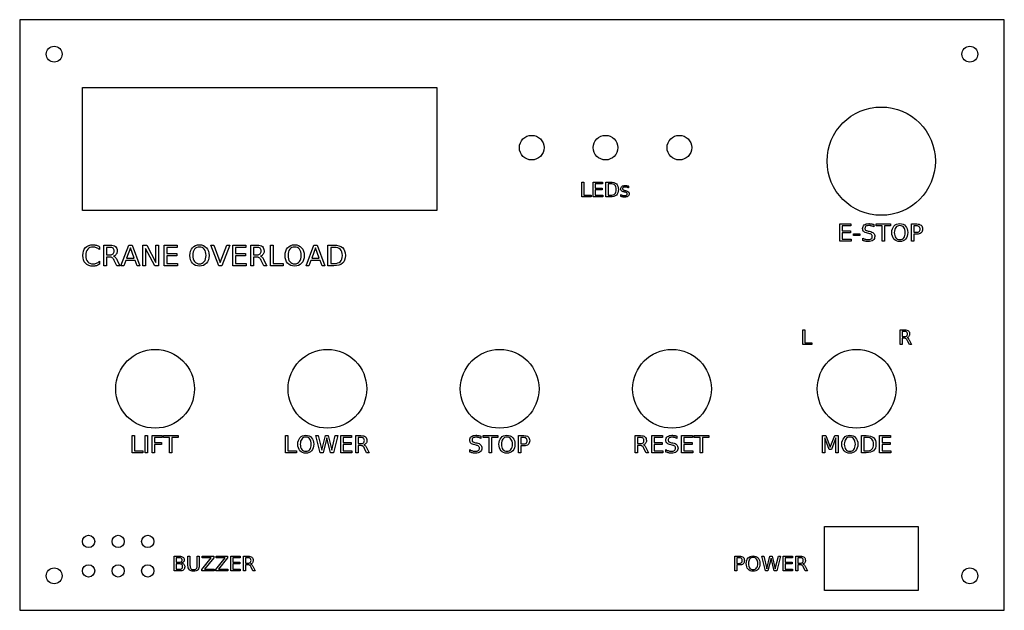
# Model space of a CAD drawing. Header units: millimetres. Extents: x 0 to 200, y 0 to 120.
import ezdxf

# ---------------------------------------------------------------- set-up
doc = ezdxf.new("R2010")
doc.units = ezdxf.units.MM
doc.layers.add('CUT', color=1, linetype='Continuous')
doc.layers.add('ENGRAVE', color=5, linetype='Continuous')

msp = doc.modelspace()

# ---------------------------------------------------------------- linework, layer by layer
at = {"layer": 'CUT'}
for points in [[(0, 0), (200, 0), (200, 120), (0, 120)], [(12.75, 106.2), (84.75, 106.2), (84.75, 81.2), (12.75, 81.2)], [(163.5, 17), (182.5, 17), (182.5, 4), (163.5, 4)]]:
    msp.add_lwpolyline(points, close=True, dxfattribs=at)
for centre, radius in [((7, 113), 1.6), ((193, 113), 1.6), ((175, 91.25), 11), ((104, 94), 2.5), ((119, 94), 2.5), ((134, 94), 2.5), ((27.5, 45), 8), ((62.5, 45), 8), ((97.5, 45), 8), ((132.5, 45), 8), ((170, 45), 8), ((14, 14), 1.25), ((20, 14), 1.25), ((26, 14), 1.25), ((7, 7), 1.6), ((14, 8), 1.25), ((20, 8), 1.25), ((26, 8), 1.25), ((193, 7), 1.6)]:
    msp.add_circle(centre, radius, dxfattribs=at)
at = {"layer": 'ENGRAVE'}
for points in [[(114.2, 87), (114.61, 87), (114.61, 84.34), (116.07, 84.34), (116.07, 84), (114.2, 84), (114.2, 87)], [(116.49, 87), (118.39, 87), (118.39, 86.66), (116.9, 86.66), (116.9, 85.77), (118.33, 85.77), (118.33, 85.43), (116.9, 85.43), (116.9, 84.34), (118.43, 84.34), (118.43, 84), (116.49, 84), (116.49, 87)], [(119.09, 87), (119.93, 87), (120.33, 86.98), (120.68, 86.91), (120.97, 86.8), (121.21, 86.64), (121.38, 86.43), (121.51, 86.17), (121.59, 85.86), (121.61, 85.5), (121.59, 85.14), (121.51, 84.83), (121.38, 84.57), (121.2, 84.36), (120.97, 84.2), (120.68, 84.09), (120.33, 84.02), (119.93, 84), (119.09, 84), (119.09, 87)], [(119.5, 86.67), (119.5, 84.33), (119.99, 84.33), (120.28, 84.35), (120.53, 84.4), (120.73, 84.49), (120.9, 84.61), (121.02, 84.78), (121.11, 84.98), (121.17, 85.22), (121.19, 85.5), (121.17, 85.78), (121.11, 86.03), (121.02, 86.23), (120.9, 86.39), (120.73, 86.51), (120.53, 86.6), (120.28, 86.65), (119.99, 86.67), (119.5, 86.67)], [(123.68, 86.18), (123.68, 85.83), (123.6, 85.87), (123.52, 85.9), (123.44, 85.93), (123.35, 85.96), (123.27, 85.97), (123.18, 85.99), (123.09, 85.99), (123, 86), (122.88, 85.99), (122.76, 85.97), (122.67, 85.95), (122.59, 85.91), (122.53, 85.86), (122.49, 85.81), (122.46, 85.74), (122.45, 85.66), (122.46, 85.6), (122.48, 85.54), (122.51, 85.5), (122.55, 85.46), (122.61, 85.42), (122.7, 85.38), (122.81, 85.35), (122.95, 85.32), (123.08, 85.29), (123.26, 85.24), (123.41, 85.19), (123.54, 85.12), (123.63, 85.05), (123.71, 84.97), (123.76, 84.87), (123.79, 84.75), (123.8, 84.62), (123.78, 84.47), (123.74, 84.34), (123.66, 84.22), (123.55, 84.12), (123.42, 84.04), (123.26, 83.99), (123.08, 83.95), (122.87, 83.94), (122.78, 83.94), (122.69, 83.95), (122.59, 83.96), (122.49, 83.98), (122.39, 84), (122.29, 84.02), (122.19, 84.05), (122.08, 84.08), (122.08, 84.46), (122.18, 84.41), (122.28, 84.37), (122.38, 84.33), (122.48, 84.3), (122.58, 84.28), (122.68, 84.26), (122.78, 84.25), (122.88, 84.25), (123, 84.26), (123.11, 84.27), (123.2, 84.3), (123.28, 84.34), (123.34, 84.39), (123.39, 84.45), (123.41, 84.52), (123.42, 84.59), (123.41, 84.66), (123.4, 84.73), (123.36, 84.78), (123.32, 84.82), (123.25, 84.86), (123.16, 84.9), (123.03, 84.94), (122.87, 84.98), (122.75, 85.01), (122.59, 85.05), (122.45, 85.1), (122.34, 85.16), (122.25, 85.23), (122.18, 85.31), (122.13, 85.41), (122.11, 85.52), (122.1, 85.64), (122.11, 85.79), (122.15, 85.92), (122.22, 86.04), (122.32, 86.13), (122.45, 86.21), (122.59, 86.26), (122.77, 86.29), (122.96, 86.3), (123.06, 86.3), (123.16, 86.3), (123.25, 86.29), (123.35, 86.27), (123.43, 86.26), (123.52, 86.24), (123.6, 86.21), (123.68, 86.18)], [(166.61, 78.5), (168.82, 78.5), (168.82, 78.1), (167.08, 78.1), (167.08, 77.07), (168.75, 77.07), (168.75, 76.67), (167.08, 76.67), (167.08, 75.4), (168.86, 75.4), (168.86, 75), (166.61, 75), (166.61, 78.5)], [(173.47, 78.39), (173.47, 77.92), (173.34, 77.98), (173.21, 78.04), (173.08, 78.08), (172.96, 78.12), (172.84, 78.14), (172.73, 78.16), (172.61, 78.17), (172.5, 78.18), (172.32, 78.17), (172.16, 78.14), (172.02, 78.09), (171.9, 78.03), (171.81, 77.95), (171.75, 77.85), (171.71, 77.73), (171.69, 77.6), (171.7, 77.49), (171.73, 77.4), (171.77, 77.32), (171.83, 77.25), (171.92, 77.2), (172.04, 77.14), (172.18, 77.1), (172.36, 77.06), (172.65, 77), (172.9, 76.94), (173.11, 76.86), (173.29, 76.76), (173.43, 76.65), (173.54, 76.51), (173.62, 76.35), (173.67, 76.17), (173.68, 75.97), (173.66, 75.73), (173.6, 75.52), (173.49, 75.34), (173.34, 75.19), (173.15, 75.08), (172.92, 75), (172.65, 74.95), (172.34, 74.93), (172.22, 74.94), (172.09, 74.95), (171.95, 74.96), (171.81, 74.99), (171.67, 75.02), (171.53, 75.06), (171.38, 75.1), (171.23, 75.15), (171.23, 75.64), (171.38, 75.57), (171.52, 75.5), (171.66, 75.44), (171.8, 75.4), (171.94, 75.36), (172.07, 75.34), (172.21, 75.32), (172.34, 75.32), (172.53, 75.33), (172.7, 75.36), (172.85, 75.41), (172.97, 75.48), (173.06, 75.56), (173.13, 75.67), (173.17, 75.79), (173.19, 75.93), (173.18, 76.05), (173.15, 76.16), (173.1, 76.25), (173.03, 76.33), (172.94, 76.4), (172.82, 76.46), (172.68, 76.51), (172.51, 76.55), (172.22, 76.61), (171.98, 76.67), (171.77, 76.74), (171.59, 76.83), (171.46, 76.94), (171.35, 77.06), (171.28, 77.21), (171.23, 77.38), (171.22, 77.56), (171.24, 77.78), (171.3, 77.98), (171.4, 78.15), (171.55, 78.3), (171.72, 78.41), (171.93, 78.5), (172.18, 78.55), (172.45, 78.56), (172.57, 78.56), (172.7, 78.55), (172.82, 78.54), (172.95, 78.52), (173.08, 78.49), (173.21, 78.46), (173.34, 78.43), (173.47, 78.39)], [(173.94, 78.5), (176.9, 78.5), (176.9, 78.1), (175.65, 78.1), (175.65, 75), (175.18, 75), (175.18, 78.1), (173.94, 78.1), (173.94, 78.5)], [(178.77, 78.56), (179.12, 78.53), (179.44, 78.44), (179.71, 78.29), (179.95, 78.07), (180.14, 77.8), (180.28, 77.49), (180.36, 77.14), (180.39, 76.75), (180.36, 76.35), (180.28, 76), (180.14, 75.69), (179.95, 75.43), (179.71, 75.21), (179.44, 75.06), (179.12, 74.96), (178.77, 74.93), (178.42, 74.96), (178.11, 75.06), (177.83, 75.21), (177.59, 75.42), (177.4, 75.69), (177.26, 76), (177.18, 76.35), (177.15, 76.75), (177.18, 77.14), (177.26, 77.49), (177.4, 77.8), (177.59, 78.07), (177.83, 78.29), (178.11, 78.44), (178.42, 78.53), (178.77, 78.56)], [(178.77, 78.18), (178.53, 78.15), (178.31, 78.08), (178.12, 77.96), (177.95, 77.79), (177.82, 77.58), (177.73, 77.34), (177.67, 77.06), (177.65, 76.75), (177.67, 76.43), (177.73, 76.15), (177.82, 75.91), (177.95, 75.7), (178.12, 75.53), (178.31, 75.41), (178.53, 75.34), (178.77, 75.32), (179.02, 75.34), (179.24, 75.41), (179.43, 75.53), (179.59, 75.7), (179.72, 75.91), (179.82, 76.15), (179.87, 76.43), (179.89, 76.75), (179.87, 77.06), (179.82, 77.34), (179.72, 77.58), (179.59, 77.79), (179.43, 77.96), (179.24, 78.08), (179.02, 78.15), (178.77, 78.18)], [(181.13, 78.5), (182.2, 78.5), (182.48, 78.48), (182.72, 78.43), (182.92, 78.35), (183.09, 78.23), (183.22, 78.09), (183.32, 77.91), (183.37, 77.7), (183.39, 77.45), (183.37, 77.21), (183.32, 77), (183.22, 76.82), (183.09, 76.67), (182.92, 76.56), (182.72, 76.47), (182.48, 76.42), (182.2, 76.41), (181.61, 76.41), (181.61, 75), (181.13, 75), (181.13, 78.5)], [(181.61, 78.11), (181.61, 76.8), (182.2, 76.8), (182.36, 76.81), (182.49, 76.84), (182.61, 76.89), (182.71, 76.97), (182.79, 77.06), (182.85, 77.17), (182.88, 77.31), (182.89, 77.45), (182.88, 77.6), (182.85, 77.73), (182.79, 77.85), (182.71, 77.94), (182.61, 78.01), (182.49, 78.07), (182.36, 78.1), (182.2, 78.11), (181.61, 78.11)], [(169.4, 76.51), (170.67, 76.51), (170.67, 76.12), (169.4, 76.12), (169.4, 76.51)], [(16.21, 73.88), (16.21, 73.28), (16.06, 73.4), (15.91, 73.51), (15.76, 73.6), (15.6, 73.68), (15.43, 73.73), (15.26, 73.78), (15.09, 73.8), (14.91, 73.81), (14.57, 73.78), (14.27, 73.7), (14.02, 73.56), (13.81, 73.37), (13.64, 73.12), (13.52, 72.83), (13.45, 72.49), (13.42, 72.1), (13.45, 71.71), (13.52, 71.36), (13.64, 71.07), (13.81, 70.83), (14.02, 70.63), (14.27, 70.5), (14.57, 70.41), (14.91, 70.39), (15.09, 70.39), (15.26, 70.42), (15.43, 70.46), (15.6, 70.52), (15.76, 70.59), (15.91, 70.68), (16.06, 70.79), (16.21, 70.92), (16.21, 70.32), (16.06, 70.23), (15.9, 70.15), (15.74, 70.08), (15.58, 70.02), (15.41, 69.98), (15.24, 69.94), (15.06, 69.92), (14.87, 69.92), (14.42, 69.95), (14.02, 70.06), (13.67, 70.25), (13.37, 70.5), (13.13, 70.82), (12.96, 71.19), (12.86, 71.62), (12.82, 72.1), (12.86, 72.58), (12.96, 73), (13.13, 73.37), (13.37, 73.69), (13.67, 73.95), (14.02, 74.13), (14.42, 74.24), (14.87, 74.28), (15.06, 74.27), (15.24, 74.25), (15.42, 74.22), (15.58, 74.18), (15.75, 74.12), (15.91, 74.05), (16.06, 73.97), (16.21, 73.88)], [(19.08, 71.97), (19.17, 71.93), (19.26, 71.87), (19.35, 71.8), (19.44, 71.7), (19.52, 71.59), (19.61, 71.46), (19.7, 71.32), (19.78, 71.15), (20.36, 70), (19.75, 70), (19.21, 71.08), (19.11, 71.27), (19.01, 71.43), (18.91, 71.55), (18.81, 71.64), (18.7, 71.7), (18.58, 71.74), (18.44, 71.77), (18.28, 71.78), (17.66, 71.78), (17.66, 70), (17.09, 70), (17.09, 74.2), (18.37, 74.2), (18.71, 74.18), (19, 74.12), (19.25, 74.03), (19.45, 73.9), (19.6, 73.73), (19.71, 73.52), (19.78, 73.28), (19.8, 72.99), (19.79, 72.8), (19.75, 72.63), (19.7, 72.47), (19.62, 72.33), (19.51, 72.21), (19.39, 72.11), (19.25, 72.03), (19.08, 71.97)], [(22.17, 74.2), (22.82, 74.2), (24.42, 70), (23.83, 70), (23.45, 71.08), (21.55, 71.08), (21.17, 70), (20.57, 70), (22.17, 74.2)], [(25.03, 74.2), (25.8, 74.2), (27.66, 70.69), (27.66, 74.2), (28.21, 74.2), (28.21, 70), (27.45, 70), (25.58, 73.51), (25.58, 70), (25.03, 70), (25.03, 74.2)], [(29.34, 74.2), (32, 74.2), (32, 73.72), (29.91, 73.72), (29.91, 72.48), (31.91, 72.48), (31.91, 72), (29.91, 72), (29.91, 70.48), (32.05, 70.48), (32.05, 70), (29.34, 70), (29.34, 74.2)], [(36.52, 74.28), (36.94, 74.24), (37.31, 74.13), (37.64, 73.94), (37.93, 73.68), (38.16, 73.36), (38.33, 72.99), (38.43, 72.57), (38.46, 72.1), (38.43, 71.62), (38.33, 71.2), (38.16, 70.83), (37.93, 70.51), (37.64, 70.25), (37.31, 70.07), (36.94, 69.96), (36.52, 69.92), (36.1, 69.96), (35.72, 70.07), (35.39, 70.25), (35.1, 70.51), (34.87, 70.83), (34.7, 71.2), (34.6, 71.62), (34.57, 72.1), (34.6, 72.57), (34.7, 72.99), (34.87, 73.36), (35.1, 73.68), (35.39, 73.94), (35.72, 74.13), (36.1, 74.24), (36.52, 74.28)], [(40.43, 70), (38.83, 74.2), (39.42, 74.2), (40.75, 70.66), (42.09, 74.2), (42.68, 74.2), (41.08, 70), (40.43, 70)], [(43.29, 74.2), (45.95, 74.2), (45.95, 73.72), (43.86, 73.72), (43.86, 72.48), (45.86, 72.48), (45.86, 72), (43.86, 72), (43.86, 70.48), (46, 70.48), (46, 70), (43.29, 70), (43.29, 74.2)], [(48.92, 71.97), (49.01, 71.93), (49.1, 71.87), (49.19, 71.8), (49.28, 71.7), (49.36, 71.59), (49.45, 71.46), (49.54, 71.32), (49.62, 71.15), (50.2, 70), (49.59, 70), (49.05, 71.08), (48.95, 71.27), (48.85, 71.43), (48.75, 71.55), (48.65, 71.64), (48.54, 71.7), (48.42, 71.74), (48.28, 71.77), (48.12, 71.78), (47.5, 71.78), (47.5, 70), (46.93, 70), (46.93, 74.2), (48.21, 74.2), (48.55, 74.18), (48.84, 74.12), (49.09, 74.03), (49.29, 73.9), (49.44, 73.73), (49.55, 73.52), (49.62, 73.28), (49.64, 72.99), (49.63, 72.8), (49.6, 72.63), (49.54, 72.47), (49.46, 72.33), (49.35, 72.21), (49.23, 72.11), (49.09, 72.03), (48.92, 71.97)], [(50.93, 74.2), (51.5, 74.2), (51.5, 70.48), (53.55, 70.48), (53.55, 70), (50.93, 70), (50.93, 74.2)], [(55.85, 74.28), (56.27, 74.24), (56.64, 74.13), (56.97, 73.94), (57.26, 73.68), (57.49, 73.36), (57.66, 72.99), (57.76, 72.57), (57.79, 72.1), (57.76, 71.62), (57.66, 71.2), (57.49, 70.83), (57.26, 70.51), (56.97, 70.25), (56.64, 70.07), (56.27, 69.96), (55.85, 69.92), (55.43, 69.96), (55.05, 70.07), (54.72, 70.25), (54.43, 70.51), (54.2, 70.83), (54.03, 71.2), (53.93, 71.62), (53.9, 72.1), (53.93, 72.57), (54.03, 72.99), (54.2, 73.36), (54.43, 73.68), (54.72, 73.94), (55.05, 74.13), (55.43, 74.24), (55.85, 74.28)], [(59.76, 74.2), (60.4, 74.2), (62.01, 70), (61.41, 70), (61.03, 71.08), (59.14, 71.08), (58.76, 70), (58.16, 70), (59.76, 74.2)], [(62.62, 74.2), (63.79, 74.2), (64.36, 74.17), (64.84, 74.07), (65.25, 73.91), (65.58, 73.69), (65.83, 73.4), (66.01, 73.04), (66.11, 72.61), (66.15, 72.1), (66.11, 71.6), (66.01, 71.16), (65.83, 70.8), (65.58, 70.51), (65.25, 70.29), (64.84, 70.13), (64.35, 70.03), (63.79, 70), (62.62, 70), (62.62, 74.2)], [(17.66, 73.73), (17.66, 72.24), (18.37, 72.24), (18.56, 72.25), (18.73, 72.29), (18.87, 72.35), (18.99, 72.43), (19.08, 72.54), (19.15, 72.67), (19.19, 72.82), (19.2, 72.99), (19.19, 73.16), (19.15, 73.31), (19.08, 73.44), (18.99, 73.55), (18.87, 73.63), (18.73, 73.69), (18.56, 73.72), (18.37, 73.73), (17.66, 73.73)], [(22.5, 73.64), (21.72, 71.55), (23.27, 71.55), (22.5, 73.64)], [(36.52, 73.81), (36.22, 73.79), (35.96, 73.7), (35.73, 73.56), (35.54, 73.35), (35.38, 73.1), (35.26, 72.81), (35.19, 72.47), (35.17, 72.1), (35.19, 71.72), (35.26, 71.39), (35.38, 71.09), (35.54, 70.84), (35.73, 70.64), (35.96, 70.5), (36.22, 70.41), (36.52, 70.38), (36.81, 70.41), (37.07, 70.5), (37.3, 70.64), (37.5, 70.84), (37.66, 71.09), (37.77, 71.39), (37.84, 71.72), (37.86, 72.1), (37.84, 72.47), (37.77, 72.81), (37.66, 73.1), (37.5, 73.35), (37.3, 73.56), (37.07, 73.7), (36.81, 73.79), (36.52, 73.81)], [(47.5, 73.73), (47.5, 72.24), (48.21, 72.24), (48.41, 72.25), (48.57, 72.29), (48.72, 72.35), (48.83, 72.43), (48.92, 72.54), (48.99, 72.67), (49.03, 72.82), (49.04, 72.99), (49.03, 73.16), (48.99, 73.31), (48.92, 73.44), (48.83, 73.55), (48.72, 73.63), (48.57, 73.69), (48.41, 73.72), (48.21, 73.73), (47.5, 73.73)], [(55.85, 73.81), (55.55, 73.79), (55.29, 73.7), (55.06, 73.56), (54.86, 73.35), (54.7, 73.1), (54.59, 72.81), (54.52, 72.47), (54.5, 72.1), (54.52, 71.72), (54.59, 71.39), (54.7, 71.09), (54.86, 70.84), (55.06, 70.64), (55.29, 70.5), (55.55, 70.41), (55.85, 70.38), (56.14, 70.41), (56.4, 70.5), (56.63, 70.64), (56.83, 70.84), (56.99, 71.09), (57.1, 71.39), (57.17, 71.72), (57.19, 72.1), (57.17, 72.47), (57.1, 72.81), (56.99, 73.1), (56.83, 73.35), (56.63, 73.56), (56.4, 73.7), (56.14, 73.79), (55.85, 73.81)], [(60.08, 73.64), (59.31, 71.55), (60.85, 71.55), (60.08, 73.64)], [(63.19, 73.73), (63.19, 70.47), (63.87, 70.47), (64.28, 70.49), (64.63, 70.57), (64.92, 70.69), (65.15, 70.86), (65.32, 71.09), (65.45, 71.37), (65.52, 71.71), (65.55, 72.1), (65.52, 72.5), (65.45, 72.84), (65.32, 73.12), (65.15, 73.34), (64.92, 73.51), (64.63, 73.63), (64.28, 73.71), (63.87, 73.73), (63.19, 73.73)], [(159.07, 57), (159.47, 57), (159.47, 54.34), (160.93, 54.34), (160.93, 54), (159.07, 54), (159.07, 57)], [(180.25, 55.41), (180.32, 55.38), (180.38, 55.34), (180.45, 55.28), (180.51, 55.22), (180.57, 55.14), (180.63, 55.05), (180.69, 54.94), (180.76, 54.82), (181.17, 54), (180.73, 54), (180.35, 54.77), (180.27, 54.91), (180.2, 55.02), (180.13, 55.11), (180.06, 55.17), (179.98, 55.21), (179.9, 55.24), (179.79, 55.26), (179.68, 55.27), (179.24, 55.27), (179.24, 54), (178.83, 54), (178.83, 57), (179.75, 57), (179.99, 56.99), (180.2, 56.95), (180.37, 56.88), (180.52, 56.78), (180.63, 56.66), (180.71, 56.52), (180.75, 56.34), (180.77, 56.14), (180.76, 56), (180.74, 55.88), (180.69, 55.77), (180.64, 55.67), (180.56, 55.58), (180.48, 55.51), (180.37, 55.45), (180.25, 55.41)], [(179.24, 56.67), (179.24, 55.6), (179.75, 55.6), (179.89, 55.61), (180.01, 55.64), (180.11, 55.68), (180.19, 55.74), (180.26, 55.81), (180.3, 55.9), (180.33, 56.01), (180.34, 56.14), (180.33, 56.26), (180.3, 56.37), (180.26, 56.46), (180.19, 56.53), (180.11, 56.59), (180.01, 56.63), (179.89, 56.66), (179.75, 56.67), (179.24, 56.67)], [(22.84, 35.5), (23.31, 35.5), (23.31, 32.4), (25.01, 32.4), (25.01, 32), (22.84, 32), (22.84, 35.5)], [(25.51, 35.5), (25.98, 35.5), (25.98, 32), (25.51, 32), (25.51, 35.5)], [(26.93, 35.5), (28.94, 35.5), (28.94, 35.1), (27.4, 35.1), (27.4, 34.07), (28.79, 34.07), (28.79, 33.67), (27.4, 33.67), (27.4, 32), (26.93, 32), (26.93, 35.5)], [(29.2, 35.5), (32.16, 35.5), (32.16, 35.1), (30.92, 35.1), (30.92, 32), (30.45, 32), (30.45, 35.1), (29.2, 35.1), (29.2, 35.5)], [(54.02, 35.5), (54.49, 35.5), (54.49, 32.4), (56.2, 32.4), (56.2, 32), (54.02, 32), (54.02, 35.5)], [(58.12, 35.56), (58.46, 35.53), (58.78, 35.44), (59.05, 35.29), (59.29, 35.07), (59.48, 34.8), (59.62, 34.49), (59.71, 34.14), (59.73, 33.75), (59.71, 33.35), (59.62, 33), (59.48, 32.69), (59.29, 32.43), (59.05, 32.21), (58.78, 32.06), (58.46, 31.96), (58.12, 31.93), (57.76, 31.96), (57.45, 32.06), (57.17, 32.21), (56.93, 32.42), (56.74, 32.69), (56.6, 33), (56.52, 33.35), (56.49, 33.75), (56.52, 34.14), (56.6, 34.49), (56.74, 34.8), (56.93, 35.07), (57.17, 35.29), (57.45, 35.44), (57.76, 35.53), (58.12, 35.56)], [(58.12, 35.18), (57.87, 35.15), (57.65, 35.08), (57.46, 34.96), (57.3, 34.79), (57.16, 34.58), (57.07, 34.34), (57.01, 34.06), (56.99, 33.75), (57.01, 33.43), (57.07, 33.15), (57.16, 32.91), (57.3, 32.7), (57.46, 32.53), (57.65, 32.41), (57.87, 32.34), (58.12, 32.32), (58.36, 32.34), (58.58, 32.41), (58.77, 32.53), (58.93, 32.7), (59.06, 32.91), (59.16, 33.15), (59.21, 33.43), (59.23, 33.75), (59.21, 34.06), (59.16, 34.34), (59.06, 34.58), (58.93, 34.79), (58.77, 34.96), (58.58, 35.08), (58.36, 35.15), (58.12, 35.18)], [(60.16, 35.5), (60.64, 35.5), (61.38, 32.54), (62.11, 35.5), (62.64, 35.5), (63.38, 32.54), (64.11, 35.5), (64.59, 35.5), (63.71, 32), (63.12, 32), (62.38, 35.04), (61.63, 32), (61.04, 32), (60.16, 35.5)], [(65.22, 35.5), (67.43, 35.5), (67.43, 35.1), (65.69, 35.1), (65.69, 34.07), (67.36, 34.07), (67.36, 33.67), (65.69, 33.67), (65.69, 32.4), (67.48, 32.4), (67.48, 32), (65.22, 32), (65.22, 35.5)], [(69.91, 33.64), (69.99, 33.61), (70.06, 33.56), (70.14, 33.5), (70.21, 33.42), (70.28, 33.33), (70.35, 33.22), (70.43, 33.1), (70.5, 32.96), (70.98, 32), (70.47, 32), (70.02, 32.9), (69.94, 33.06), (69.85, 33.19), (69.77, 33.29), (69.69, 33.36), (69.6, 33.41), (69.5, 33.45), (69.38, 33.47), (69.24, 33.48), (68.73, 33.48), (68.73, 32), (68.25, 32), (68.25, 35.5), (69.32, 35.5), (69.6, 35.48), (69.85, 35.44), (70.05, 35.36), (70.22, 35.25), (70.35, 35.11), (70.44, 34.93), (70.5, 34.73), (70.51, 34.49), (70.5, 34.33), (70.48, 34.19), (70.43, 34.06), (70.36, 33.94), (70.27, 33.84), (70.17, 33.76), (70.05, 33.69), (69.91, 33.64)], [(68.73, 35.11), (68.73, 33.87), (69.32, 33.87), (69.48, 33.88), (69.62, 33.91), (69.74, 33.96), (69.84, 34.03), (69.92, 34.12), (69.97, 34.22), (70, 34.35), (70.01, 34.49), (70, 34.64), (69.97, 34.76), (69.92, 34.87), (69.84, 34.95), (69.74, 35.02), (69.62, 35.07), (69.48, 35.1), (69.32, 35.11), (68.73, 35.11)], [(93.67, 35.39), (93.67, 34.92), (93.53, 34.98), (93.4, 35.04), (93.28, 35.08), (93.16, 35.12), (93.04, 35.14), (92.92, 35.16), (92.81, 35.17), (92.7, 35.18), (92.51, 35.17), (92.35, 35.14), (92.21, 35.09), (92.1, 35.03), (92.01, 34.95), (91.94, 34.85), (91.9, 34.73), (91.89, 34.6), (91.9, 34.49), (91.92, 34.4), (91.97, 34.32), (92.03, 34.25), (92.11, 34.2), (92.23, 34.14), (92.38, 34.1), (92.56, 34.06), (92.84, 34), (93.09, 33.94), (93.3, 33.86), (93.48, 33.76), (93.62, 33.65), (93.74, 33.51), (93.81, 33.35), (93.86, 33.17), (93.88, 32.97), (93.86, 32.73), (93.79, 32.52), (93.69, 32.34), (93.54, 32.19), (93.35, 32.08), (93.12, 32), (92.85, 31.95), (92.54, 31.93), (92.41, 31.94), (92.28, 31.95), (92.15, 31.96), (92.01, 31.99), (91.87, 32.02), (91.72, 32.06), (91.58, 32.1), (91.43, 32.15), (91.43, 32.64), (91.57, 32.57), (91.71, 32.5), (91.85, 32.44), (91.99, 32.4), (92.13, 32.36), (92.27, 32.34), (92.4, 32.32), (92.54, 32.32), (92.73, 32.33), (92.9, 32.36), (93.04, 32.41), (93.16, 32.48), (93.26, 32.56), (93.33, 32.67), (93.37, 32.79), (93.38, 32.93), (93.37, 33.05), (93.34, 33.16), (93.29, 33.25), (93.22, 33.33), (93.13, 33.4), (93.02, 33.46), (92.87, 33.51), (92.7, 33.55), (92.42, 33.61), (92.17, 33.67), (91.96, 33.74), (91.79, 33.83), (91.65, 33.94), (91.55, 34.06), (91.47, 34.21), (91.43, 34.38), (91.41, 34.56), (91.43, 34.78), (91.49, 34.98), (91.6, 35.15), (91.74, 35.3), (91.92, 35.41), (92.13, 35.5), (92.37, 35.55), (92.64, 35.56), (92.77, 35.56), (92.89, 35.55), (93.02, 35.54), (93.14, 35.52), (93.27, 35.49), (93.4, 35.46), (93.53, 35.43), (93.67, 35.39)], [(94.13, 35.5), (97.09, 35.5), (97.09, 35.1), (95.85, 35.1), (95.85, 32), (95.37, 32), (95.37, 35.1), (94.13, 35.1), (94.13, 35.5)], [(98.97, 35.56), (99.32, 35.53), (99.63, 35.44), (99.91, 35.29), (100.15, 35.07), (100.34, 34.8), (100.48, 34.49), (100.56, 34.14), (100.59, 33.75), (100.56, 33.35), (100.48, 33), (100.34, 32.69), (100.15, 32.43), (99.91, 32.21), (99.63, 32.06), (99.32, 31.96), (98.97, 31.93), (98.62, 31.96), (98.3, 32.06), (98.03, 32.21), (97.79, 32.42), (97.6, 32.69), (97.46, 33), (97.37, 33.35), (97.35, 33.75), (97.37, 34.14), (97.46, 34.49), (97.6, 34.8), (97.79, 35.07), (98.03, 35.29), (98.3, 35.44), (98.62, 35.53), (98.97, 35.56)], [(98.97, 35.18), (98.72, 35.15), (98.51, 35.08), (98.31, 34.96), (98.15, 34.79), (98.02, 34.58), (97.92, 34.34), (97.86, 34.06), (97.85, 33.75), (97.86, 33.43), (97.92, 33.15), (98.02, 32.91), (98.15, 32.7), (98.31, 32.53), (98.51, 32.41), (98.72, 32.34), (98.97, 32.32), (99.21, 32.34), (99.43, 32.41), (99.62, 32.53), (99.79, 32.7), (99.92, 32.91), (100.01, 33.15), (100.07, 33.43), (100.09, 33.75), (100.07, 34.06), (100.01, 34.34), (99.92, 34.58), (99.79, 34.79), (99.62, 34.96), (99.43, 35.08), (99.21, 35.15), (98.97, 35.18)], [(101.33, 35.5), (102.4, 35.5), (102.67, 35.48), (102.91, 35.43), (103.12, 35.35), (103.29, 35.23), (103.42, 35.09), (103.51, 34.91), (103.57, 34.7), (103.59, 34.45), (103.57, 34.21), (103.51, 34), (103.42, 33.82), (103.29, 33.67), (103.12, 33.56), (102.91, 33.47), (102.67, 33.42), (102.4, 33.41), (101.8, 33.41), (101.8, 32), (101.33, 32), (101.33, 35.5)], [(101.8, 35.11), (101.8, 33.8), (102.4, 33.8), (102.55, 33.81), (102.69, 33.84), (102.81, 33.89), (102.91, 33.97), (102.99, 34.06), (103.04, 34.17), (103.08, 34.31), (103.09, 34.45), (103.08, 34.6), (103.04, 34.73), (102.99, 34.85), (102.91, 34.94), (102.81, 35.01), (102.69, 35.07), (102.55, 35.1), (102.4, 35.11), (101.8, 35.11)], [(126.7, 33.64), (126.77, 33.61), (126.85, 33.56), (126.92, 33.5), (126.99, 33.42), (127.07, 33.33), (127.14, 33.22), (127.21, 33.1), (127.28, 32.96), (127.76, 32), (127.25, 32), (126.81, 32.9), (126.72, 33.06), (126.64, 33.19), (126.55, 33.29), (126.47, 33.36), (126.38, 33.41), (126.28, 33.45), (126.16, 33.47), (126.03, 33.48), (125.51, 33.48), (125.51, 32), (125.04, 32), (125.04, 35.5), (126.11, 35.5), (126.39, 35.48), (126.63, 35.44), (126.83, 35.36), (127, 35.25), (127.13, 35.11), (127.22, 34.93), (127.28, 34.73), (127.3, 34.49), (127.29, 34.33), (127.26, 34.19), (127.21, 34.06), (127.14, 33.94), (127.06, 33.84), (126.95, 33.76), (126.83, 33.69), (126.7, 33.64)], [(125.51, 35.11), (125.51, 33.87), (126.11, 33.87), (126.27, 33.88), (126.41, 33.91), (126.53, 33.96), (126.62, 34.03), (126.7, 34.12), (126.75, 34.22), (126.79, 34.35), (126.8, 34.49), (126.79, 34.64), (126.75, 34.76), (126.7, 34.87), (126.62, 34.95), (126.53, 35.02), (126.41, 35.07), (126.27, 35.1), (126.11, 35.11), (125.51, 35.11)], [(128.37, 35.5), (130.59, 35.5), (130.59, 35.1), (128.85, 35.1), (128.85, 34.07), (130.51, 34.07), (130.51, 33.67), (128.85, 33.67), (128.85, 32.4), (130.63, 32.4), (130.63, 32), (128.37, 32), (128.37, 35.5)], [(133.5, 35.39), (133.5, 34.92), (133.37, 34.98), (133.24, 35.04), (133.12, 35.08), (133, 35.12), (132.88, 35.14), (132.76, 35.16), (132.65, 35.17), (132.53, 35.18), (132.35, 35.17), (132.19, 35.14), (132.05, 35.09), (131.94, 35.03), (131.85, 34.95), (131.78, 34.85), (131.74, 34.73), (131.73, 34.6), (131.74, 34.49), (131.76, 34.4), (131.81, 34.32), (131.87, 34.25), (131.95, 34.2), (132.07, 34.14), (132.22, 34.1), (132.4, 34.06), (132.68, 34), (132.93, 33.94), (133.14, 33.86), (133.32, 33.76), (133.46, 33.65), (133.57, 33.51), (133.65, 33.35), (133.7, 33.17), (133.72, 32.97), (133.69, 32.73), (133.63, 32.52), (133.52, 32.34), (133.37, 32.19), (133.18, 32.08), (132.95, 32), (132.68, 31.95), (132.37, 31.93), (132.25, 31.94), (132.12, 31.95), (131.98, 31.96), (131.85, 31.99), (131.7, 32.02), (131.56, 32.06), (131.41, 32.1), (131.27, 32.15), (131.27, 32.64), (131.41, 32.57), (131.55, 32.5), (131.69, 32.44), (131.83, 32.4), (131.97, 32.36), (132.1, 32.34), (132.24, 32.32), (132.37, 32.32), (132.57, 32.33), (132.73, 32.36), (132.88, 32.41), (133, 32.48), (133.1, 32.56), (133.17, 32.67), (133.21, 32.79), (133.22, 32.93), (133.21, 33.05), (133.18, 33.16), (133.13, 33.25), (133.06, 33.33), (132.97, 33.4), (132.85, 33.46), (132.71, 33.51), (132.54, 33.55), (132.26, 33.61), (132.01, 33.67), (131.8, 33.74), (131.63, 33.83), (131.49, 33.94), (131.38, 34.06), (131.31, 34.21), (131.27, 34.38), (131.25, 34.56), (131.27, 34.78), (131.33, 34.98), (131.44, 35.15), (131.58, 35.3), (131.76, 35.41), (131.97, 35.5), (132.21, 35.55), (132.48, 35.56), (132.6, 35.56), (132.73, 35.55), (132.85, 35.54), (132.98, 35.52), (133.11, 35.49), (133.24, 35.46), (133.37, 35.43), (133.5, 35.39)], [(134.45, 35.5), (136.67, 35.5), (136.67, 35.1), (134.93, 35.1), (134.93, 34.07), (136.59, 34.07), (136.59, 33.67), (134.93, 33.67), (134.93, 32.4), (136.71, 32.4), (136.71, 32), (134.45, 32), (134.45, 35.5)], [(137, 35.5), (139.96, 35.5), (139.96, 35.1), (138.72, 35.1), (138.72, 32), (138.24, 32), (138.24, 35.1), (137, 35.1), (137, 35.5)], [(163.06, 35.5), (163.77, 35.5), (164.66, 33.12), (165.56, 35.5), (166.27, 35.5), (166.27, 32), (165.8, 32), (165.8, 35.07), (164.9, 32.67), (164.43, 32.67), (163.52, 35.07), (163.52, 32), (163.06, 32), (163.06, 35.5)], [(168.63, 35.56), (168.98, 35.53), (169.29, 35.44), (169.56, 35.29), (169.8, 35.07), (170, 34.8), (170.13, 34.49), (170.22, 34.14), (170.24, 33.75), (170.22, 33.35), (170.13, 33), (170, 32.69), (169.8, 32.43), (169.56, 32.21), (169.29, 32.06), (168.98, 31.96), (168.63, 31.93), (168.28, 31.96), (167.96, 32.06), (167.69, 32.21), (167.45, 32.42), (167.25, 32.69), (167.11, 33), (167.03, 33.35), (167, 33.75), (167.03, 34.14), (167.11, 34.49), (167.25, 34.8), (167.45, 35.07), (167.69, 35.29), (167.96, 35.44), (168.28, 35.53), (168.63, 35.56)], [(168.63, 35.18), (168.38, 35.15), (168.16, 35.08), (167.97, 34.96), (167.81, 34.79), (167.67, 34.58), (167.58, 34.34), (167.52, 34.06), (167.5, 33.75), (167.52, 33.43), (167.58, 33.15), (167.67, 32.91), (167.81, 32.7), (167.97, 32.53), (168.16, 32.41), (168.38, 32.34), (168.63, 32.32), (168.87, 32.34), (169.09, 32.41), (169.28, 32.53), (169.44, 32.7), (169.58, 32.91), (169.67, 33.15), (169.73, 33.43), (169.74, 33.75), (169.73, 34.06), (169.67, 34.34), (169.58, 34.58), (169.44, 34.79), (169.28, 34.96), (169.09, 35.08), (168.87, 35.15), (168.63, 35.18)], [(170.98, 35.5), (171.96, 35.5), (172.43, 35.47), (172.84, 35.39), (173.18, 35.26), (173.45, 35.08), (173.66, 34.84), (173.81, 34.53), (173.9, 34.17), (173.93, 33.75), (173.9, 33.33), (173.81, 32.97), (173.66, 32.67), (173.45, 32.42), (173.18, 32.24), (172.84, 32.11), (172.43, 32.03), (171.96, 32), (170.98, 32), (170.98, 35.5)], [(171.46, 35.11), (171.46, 32.39), (172.03, 32.39), (172.37, 32.41), (172.66, 32.47), (172.9, 32.57), (173.09, 32.72), (173.24, 32.91), (173.34, 33.14), (173.41, 33.42), (173.43, 33.75), (173.41, 34.08), (173.34, 34.36), (173.24, 34.6), (173.09, 34.78), (172.9, 34.93), (172.66, 35.03), (172.37, 35.09), (172.03, 35.11), (171.46, 35.11)], [(174.68, 35.5), (176.89, 35.5), (176.89, 35.1), (175.16, 35.1), (175.16, 34.07), (176.82, 34.07), (176.82, 33.67), (175.16, 33.67), (175.16, 32.4), (176.94, 32.4), (176.94, 32), (174.68, 32), (174.68, 35.5)], [(31.4, 11), (32.44, 11), (32.66, 10.99), (32.85, 10.95), (33.02, 10.89), (33.16, 10.81), (33.27, 10.7), (33.34, 10.57), (33.39, 10.43), (33.41, 10.26), (33.4, 10.13), (33.38, 10.01), (33.33, 9.91), (33.28, 9.82), (33.21, 9.75), (33.12, 9.69), (33.02, 9.65), (32.9, 9.62), (33.04, 9.58), (33.17, 9.52), (33.27, 9.44), (33.37, 9.35), (33.44, 9.24), (33.49, 9.12), (33.52, 8.99), (33.53, 8.84), (33.51, 8.65), (33.46, 8.48), (33.38, 8.34), (33.26, 8.22), (33.11, 8.12), (32.93, 8.05), (32.72, 8.01), (32.48, 8), (31.4, 8), (31.4, 11)], [(31.81, 10.67), (31.81, 9.76), (32.41, 9.76), (32.55, 9.77), (32.67, 9.79), (32.77, 9.82), (32.85, 9.87), (32.92, 9.94), (32.96, 10.01), (32.99, 10.11), (33, 10.21), (32.99, 10.32), (32.96, 10.41), (32.92, 10.49), (32.85, 10.55), (32.77, 10.6), (32.67, 10.64), (32.55, 10.66), (32.41, 10.67), (31.81, 10.67)], [(34.18, 11), (34.59, 11), (34.59, 9.18), (34.6, 8.95), (34.63, 8.76), (34.69, 8.61), (34.76, 8.48), (34.86, 8.39), (34.99, 8.32), (35.15, 8.28), (35.33, 8.27), (35.51, 8.28), (35.67, 8.32), (35.79, 8.39), (35.89, 8.48), (35.97, 8.61), (36.03, 8.76), (36.06, 8.95), (36.07, 9.18), (36.07, 11), (36.48, 11), (36.48, 9.13), (36.46, 8.85), (36.4, 8.61), (36.31, 8.41), (36.19, 8.24), (36.02, 8.11), (35.83, 8.02), (35.6, 7.96), (35.33, 7.94), (35.06, 7.96), (34.83, 8.02), (34.63, 8.11), (34.47, 8.24), (34.34, 8.41), (34.25, 8.61), (34.2, 8.85), (34.18, 9.13), (34.18, 11)], [(37.07, 11), (39.42, 11), (39.42, 10.69), (37.53, 8.34), (39.47, 8.34), (39.47, 8), (37.02, 8), (37.02, 8.31), (38.92, 10.66), (37.07, 10.66), (37.07, 11)], [(39.89, 11), (42.24, 11), (42.24, 10.69), (40.35, 8.34), (42.29, 8.34), (42.29, 8), (39.84, 8), (39.84, 8.31), (41.74, 10.66), (39.89, 10.66), (39.89, 11)], [(42.88, 11), (44.77, 11), (44.77, 10.66), (43.28, 10.66), (43.28, 9.77), (44.71, 9.77), (44.71, 9.43), (43.28, 9.43), (43.28, 8.34), (44.81, 8.34), (44.81, 8), (42.88, 8), (42.88, 11)], [(46.9, 9.41), (46.97, 9.38), (47.03, 9.34), (47.09, 9.28), (47.15, 9.22), (47.22, 9.14), (47.28, 9.05), (47.34, 8.94), (47.4, 8.82), (47.81, 8), (47.38, 8), (46.99, 8.77), (46.92, 8.91), (46.85, 9.02), (46.78, 9.11), (46.71, 9.17), (46.63, 9.21), (46.54, 9.24), (46.44, 9.26), (46.33, 9.27), (45.88, 9.27), (45.88, 8), (45.48, 8), (45.48, 11), (46.39, 11), (46.63, 10.99), (46.84, 10.95), (47.02, 10.88), (47.16, 10.78), (47.27, 10.66), (47.35, 10.52), (47.4, 10.34), (47.41, 10.14), (47.41, 10), (47.38, 9.88), (47.34, 9.77), (47.28, 9.67), (47.21, 9.58), (47.12, 9.51), (47.02, 9.45), (46.9, 9.41)], [(45.88, 10.67), (45.88, 9.6), (46.39, 9.6), (46.53, 9.61), (46.65, 9.64), (46.75, 9.68), (46.84, 9.74), (46.9, 9.81), (46.95, 9.9), (46.98, 10.01), (46.99, 10.14), (46.98, 10.26), (46.95, 10.37), (46.9, 10.46), (46.84, 10.53), (46.75, 10.59), (46.65, 10.63), (46.53, 10.66), (46.39, 10.67), (45.88, 10.67)], [(145.27, 11), (146.19, 11), (146.43, 10.99), (146.63, 10.94), (146.81, 10.87), (146.95, 10.77), (147.07, 10.64), (147.15, 10.49), (147.19, 10.31), (147.21, 10.1), (147.19, 9.9), (147.15, 9.71), (147.07, 9.56), (146.95, 9.43), (146.81, 9.33), (146.63, 9.26), (146.43, 9.22), (146.19, 9.21), (145.68, 9.21), (145.68, 8), (145.27, 8), (145.27, 11)], [(145.68, 10.67), (145.68, 9.54), (146.19, 9.54), (146.32, 9.55), (146.44, 9.58), (146.54, 9.62), (146.63, 9.69), (146.7, 9.77), (146.74, 9.86), (146.77, 9.98), (146.78, 10.1), (146.77, 10.23), (146.74, 10.34), (146.7, 10.44), (146.63, 10.52), (146.54, 10.58), (146.44, 10.63), (146.32, 10.66), (146.19, 10.67), (145.68, 10.67)], [(148.97, 11.05), (149.27, 11.03), (149.54, 10.95), (149.78, 10.82), (149.98, 10.63), (150.15, 10.4), (150.26, 10.14), (150.34, 9.83), (150.36, 9.5), (150.34, 9.16), (150.26, 8.86), (150.15, 8.59), (149.98, 8.36), (149.78, 8.18), (149.54, 8.05), (149.27, 7.97), (148.97, 7.94), (148.67, 7.97), (148.4, 8.05), (148.17, 8.18), (147.96, 8.36), (147.8, 8.59), (147.68, 8.86), (147.61, 9.16), (147.58, 9.5), (147.61, 9.83), (147.68, 10.14), (147.8, 10.4), (147.96, 10.63), (148.17, 10.82), (148.4, 10.95), (148.67, 11.03), (148.97, 11.05)], [(148.97, 10.72), (148.76, 10.7), (148.58, 10.64), (148.41, 10.54), (148.27, 10.4), (148.16, 10.22), (148.08, 10.01), (148.03, 9.77), (148.01, 9.5), (148.03, 9.23), (148.08, 8.99), (148.16, 8.78), (148.27, 8.6), (148.41, 8.46), (148.58, 8.35), (148.76, 8.29), (148.97, 8.27), (149.18, 8.29), (149.37, 8.35), (149.53, 8.46), (149.67, 8.6), (149.79, 8.78), (149.87, 8.99), (149.91, 9.23), (149.93, 9.5), (149.91, 9.77), (149.87, 10.01), (149.79, 10.22), (149.67, 10.4), (149.53, 10.54), (149.37, 10.64), (149.18, 10.7), (148.97, 10.72)], [(150.73, 11), (151.14, 11), (151.77, 8.46), (152.4, 11), (152.85, 11), (153.48, 8.46), (154.11, 11), (154.52, 11), (153.77, 8), (153.26, 8), (152.63, 10.6), (151.99, 8), (151.48, 8), (150.73, 11)], [(155.06, 11), (156.96, 11), (156.96, 10.66), (155.47, 10.66), (155.47, 9.77), (156.9, 9.77), (156.9, 9.43), (155.47, 9.43), (155.47, 8.34), (157, 8.34), (157, 8), (155.06, 8), (155.06, 11)], [(159.09, 9.41), (159.15, 9.38), (159.21, 9.34), (159.28, 9.28), (159.34, 9.22), (159.4, 9.14), (159.46, 9.05), (159.53, 8.94), (159.59, 8.82), (160, 8), (159.56, 8), (159.18, 8.77), (159.11, 8.91), (159.03, 9.02), (158.96, 9.11), (158.89, 9.17), (158.82, 9.21), (158.73, 9.24), (158.63, 9.26), (158.51, 9.27), (158.07, 9.27), (158.07, 8), (157.66, 8), (157.66, 11), (158.58, 11), (158.82, 10.99), (159.03, 10.95), (159.2, 10.88), (159.35, 10.78), (159.46, 10.66), (159.54, 10.52), (159.58, 10.34), (159.6, 10.14), (159.59, 10), (159.57, 9.88), (159.53, 9.77), (159.47, 9.67), (159.4, 9.58), (159.31, 9.51), (159.2, 9.45), (159.09, 9.41)], [(158.07, 10.67), (158.07, 9.6), (158.58, 9.6), (158.72, 9.61), (158.84, 9.64), (158.94, 9.68), (159.02, 9.74), (159.09, 9.81), (159.13, 9.9), (159.16, 10.01), (159.17, 10.14), (159.16, 10.26), (159.13, 10.37), (159.09, 10.46), (159.02, 10.53), (158.94, 10.59), (158.84, 10.63), (158.72, 10.66), (158.58, 10.67), (158.07, 10.67)], [(31.81, 9.43), (31.81, 8.33), (32.46, 8.33), (32.61, 8.34), (32.75, 8.37), (32.86, 8.41), (32.95, 8.47), (33.02, 8.55), (33.06, 8.64), (33.09, 8.75), (33.1, 8.88), (33.09, 9.02), (33.06, 9.13), (33.02, 9.22), (32.95, 9.3), (32.86, 9.36), (32.75, 9.4), (32.61, 9.42), (32.46, 9.43), (31.81, 9.43)]]:
    msp.add_lwpolyline(points, close=True, dxfattribs=at)

doc.saveas('drawing.dxf')
